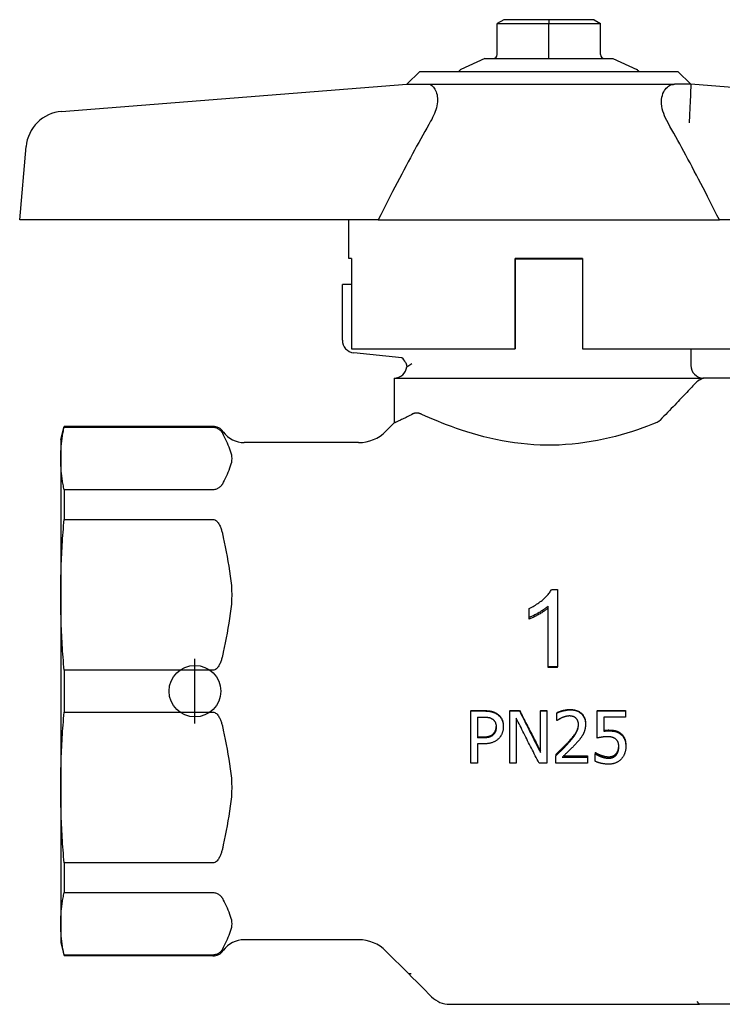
# Model space of a CAD drawing. Header units: millimetres. Extents: x 224 to 1586, y 44 to 350.
# Tile 1 of 4: x 282 to 336, y 191 to 267. Entities that reach past the tile are written whole.
import ezdxf

# ---------------------------------------------------------------- set-up
doc = ezdxf.new("R2010")
doc.units = ezdxf.units.MM
doc.layers.add('DETAIL', color=2, linetype='Continuous')
doc.layers.add('ORIGIN', color=6, linetype='Continuous')

msp = doc.modelspace()

# ---------------------------------------------------------------- linework, layer by layer
at = {"layer": 'DETAIL'}
for p, q in [((319.16, 266.93), (318.66, 266.641)), ((322.66, 266.93), (319.16, 266.93)), ((326.16, 266.93), (322.66, 266.93)), ((322.66, 266.93), (322.66, 266.641)), ((326.16, 266.93), (326.66, 266.641)), ((318.66, 264.23), (318.66, 266.641)), ((318.66, 266.641), (322.66, 266.641)), ((322.66, 264.23), (322.66, 266.641)), ((322.66, 266.641), (326.66, 266.641)), ((326.66, 264.23), (326.66, 266.641)), ((317.705, 263.93), (315.849, 263.064)), ((317.705, 263.93), (318.36, 263.93)), ((318.377, 263.93), (322.643, 263.93)), ((322.66, 263.93), (322.66, 264.23)), ((322.677, 263.93), (326.943, 263.93)), ((326.96, 263.93), (327.616, 263.93)), ((327.616, 263.93), (329.472, 263.064)), ((312.66, 262.93), (311.66, 261.93)), ((312.66, 262.93), (332.66, 262.93)), ((332.66, 262.93), (333.66, 261.93)), ((284.91, 259.828), (311.66, 261.93)), ((311.66, 261.93), (313.443, 261.93)), ((313.443, 261.93), (332.406, 261.93)), ((333.66, 261.93), (332.406, 261.93)), ((333.66, 261.93), (333.661, 261.93)), ((333.66, 261.93), (333.66, 261.93)), ((360.411, 259.828), (333.661, 261.93)), ((281.66, 251.43), (282.156, 257.099)), ((284.671, 251.43), (281.66, 251.43)), ((309.445, 251.43), (284.671, 251.43)), ((307.16, 248.43), (307.16, 251.43)), ((309.445, 251.43), (335.875, 251.43)), ((360.648, 251.43), (335.875, 251.43)), ((307.38, 248.43), (307.16, 248.43)), ((307.38, 248.43), (307.38, 241.43)), ((320.059, 241.43), (320.059, 248.43)), ((320.059, 248.43), (320.059, 241.43)), ((325.259, 248.43), (320.059, 248.43)), ((320.059, 248.398), (325.259, 248.398)), ((325.259, 248.43), (325.259, 241.43)), ((306.66, 242.121), (306.66, 246.43)), ((307.38, 246.43), (306.66, 246.43)), ((307.38, 241.43), (320.059, 241.43)), ((311.274, 240.738), (307.554, 241.129)), ((320.059, 241.43), (320.059, 241.43)), ((325.259, 241.43), (337.94, 241.43)), ((333.66, 241.43), (333.66, 240.16)), ((311.655, 240.056), (312.041, 240.304)), ((310.68, 239.18), (334.64, 239.18)), ((310.68, 239.18), (310.68, 235.7)), ((345.155, 239.18), (334.64, 239.18)), ((310.039, 235.058), (310.68, 235.7)), ((284.84, 234.43), (285.108, 235.43)), ((285.108, 235.43), (285.108, 235.365)), ((296.624, 235.43), (285.108, 235.43)), ((285.108, 235.365), (296.624, 235.365)), ((284.84, 234.43), (284.84, 232.945)), ((307.918, 234.18), (299.06, 234.18)), ((284.84, 232.945), (284.84, 222.392)), ((296.624, 230.525), (285.108, 230.525)), ((285.108, 230.525), (285.108, 228.235)), ((285.108, 228.235), (296.624, 228.235)), ((322.867, 222.805), (323.343, 222.805)), ((323.343, 222.805), (323.343, 216.809)), ((284.84, 222.392), (284.84, 207.467)), ((321.134, 220.64), (321.134, 221.344)), ((322.606, 216.809), (322.606, 221.514)), ((321.134, 220.516), (321.134, 220.64)), ((323.343, 216.809), (322.606, 216.809)), ((322.606, 216.768), (322.606, 216.809)), ((323.343, 216.768), (322.606, 216.768)), ((323.343, 216.768), (323.343, 216.809)), ((296.624, 216.549), (285.108, 216.549)), ((285.108, 216.549), (285.108, 213.31)), ((285.108, 213.31), (296.624, 213.31)), ((316.604, 213.429), (317.609, 213.429)), ((316.604, 213.429), (316.604, 213.395)), ((316.604, 209.361), (316.604, 213.395)), ((316.604, 213.395), (317.609, 213.395)), ((317.136, 212.926), (317.136, 211.308)), ((317.136, 212.926), (317.576, 212.926)), ((319.638, 213.429), (320.393, 213.429)), ((319.638, 213.429), (319.638, 213.395)), ((319.638, 209.361), (319.638, 213.395)), ((319.638, 213.395), (320.393, 213.395)), ((320.134, 212.834), (320.134, 209.361)), ((320.393, 213.429), (320.393, 213.395)), ((322.004, 213.429), (322.5, 213.429)), ((322.004, 213.429), (322.004, 213.395)), ((322.004, 210.191), (322.004, 213.395)), ((322.004, 213.395), (322.5, 213.395)), ((322.5, 213.429), (322.5, 213.395)), ((322.5, 213.395), (322.5, 209.361)), ((323.281, 213.273), (323.281, 213.237)), ((323.281, 212.656), (323.281, 213.237)), ((326.406, 213.429), (328.601, 213.429)), ((326.406, 213.429), (326.406, 213.395)), ((326.406, 211.302), (326.406, 213.395)), ((326.406, 213.395), (328.601, 213.395)), ((328.601, 212.916), (326.922, 212.916)), ((326.922, 212.916), (326.922, 211.833)), ((328.601, 213.429), (328.601, 213.395)), ((328.601, 213.395), (328.601, 212.916)), ((319.132, 212.228), (319.132, 212.168)), ((323.311, 212.656), (323.281, 212.656)), ((325.499, 212.418), (325.499, 212.362)), ((317.136, 211.387), (317.499, 211.387)), ((317.499, 211.308), (317.136, 211.308)), ((318.351, 211.624), (318.351, 211.551)), ((317.586, 210.851), (317.136, 210.851)), ((317.136, 210.851), (317.136, 209.361)), ((328.623, 210.723), (328.623, 210.63)), ((323.197, 210.034), (323.197, 209.925)), ((323.197, 209.361), (323.197, 209.925)), ((323.7, 209.822), (325.664, 209.822)), ((323.819, 209.933), (325.664, 209.933)), ((325.664, 209.933), (325.664, 209.822)), ((325.664, 209.822), (325.664, 209.361)), ((326.241, 210.174), (326.28, 210.174)), ((326.241, 210.174), (326.241, 210.068)), ((326.241, 209.503), (326.241, 210.068)), ((326.241, 210.068), (326.28, 210.068)), ((326.28, 210.174), (326.28, 210.068)), ((326.711, 209.965), (326.711, 209.854)), ((327.875, 210.088), (327.875, 209.98)), ((317.136, 209.361), (316.604, 209.361)), ((320.134, 209.361), (319.638, 209.361)), ((322.5, 209.361), (321.904, 209.361)), ((325.664, 209.361), (323.197, 209.361)), ((284.84, 207.467), (284.84, 196.914)), ((296.624, 201.624), (285.108, 201.624)), ((285.108, 201.624), (285.108, 199.334)), ((285.108, 199.334), (296.624, 199.334)), ((284.84, 196.914), (284.84, 195.43)), ((284.84, 195.43), (285.108, 194.43)), ((307.918, 195.68), (299.06, 195.68)), ((296.624, 194.494), (285.108, 194.494)), ((285.108, 194.494), (285.108, 194.43)), ((310.039, 194.801), (311.803, 193.037)), ((296.624, 194.43), (285.108, 194.43)), ((311.869, 193.037), (311.803, 193.037)), ((311.803, 193.037), (312.023, 192.817)), ((311.995, 193.037), (311.869, 193.037)), ((312.023, 192.817), (312.471, 192.369)), ((312.471, 192.369), (312.864, 191.975)), ((312.864, 191.975), (313.572, 191.268)), ((313.572, 191.268), (313.574, 191.265)), ((314.989, 190.68), (331.652, 190.68)), ((331.652, 190.68), (332.802, 190.68)), ((332.802, 190.68), (334.226, 190.68)), ((334.272, 190.741), (334.148, 190.885)), ((334.226, 190.68), (334.325, 190.68)), ((334.325, 190.68), (334.272, 190.741)), ((345.155, 190.68), (334.325, 190.68))]:
    msp.add_line(p, q, dxfattribs=at)
at = {"layer": 'DETAIL', "flags": 128}
for points in [[(318.36, 263.929), (318.36, 263.929), (318.36, 263.929), (318.361, 263.929), (318.361, 263.929), (318.361, 263.929), (318.362, 263.929), (318.362, 263.929), (318.362, 263.929), (318.363, 263.929), (318.363, 263.929), (318.363, 263.929), (318.364, 263.929), (318.364, 263.929), (318.364, 263.929), (318.365, 263.929), (318.365, 263.929), (318.366, 263.929), (318.366, 263.929), (318.366, 263.929), (318.367, 263.929), (318.367, 263.929), (318.367, 263.929), (318.368, 263.929), (318.368, 263.929)], [(318.368, 263.929), (318.368, 263.929), (318.369, 263.929), (318.369, 263.929), (318.369, 263.929), (318.37, 263.929), (318.37, 263.929), (318.37, 263.929), (318.371, 263.929), (318.371, 263.929), (318.371, 263.929), (318.372, 263.929), (318.372, 263.929), (318.373, 263.929), (318.373, 263.929), (318.373, 263.929), (318.374, 263.929), (318.374, 263.929), (318.374, 263.929), (318.375, 263.929), (318.375, 263.929), (318.375, 263.929), (318.376, 263.929), (318.376, 263.929), (318.376, 263.929)], [(322.643, 263.929), (322.644, 263.929), (322.645, 263.929), (322.645, 263.929), (322.646, 263.929), (322.647, 263.929), (322.648, 263.929), (322.648, 263.929), (322.649, 263.929), (322.65, 263.929), (322.65, 263.929), (322.651, 263.929), (322.652, 263.929), (322.653, 263.929), (322.653, 263.929), (322.654, 263.929), (322.655, 263.929), (322.655, 263.929), (322.656, 263.929), (322.657, 263.929), (322.657, 263.929), (322.658, 263.929), (322.659, 263.929), (322.66, 263.929), (322.66, 263.929)], [(322.66, 263.929), (322.661, 263.929), (322.662, 263.929), (322.662, 263.929), (322.663, 263.929), (322.664, 263.929), (322.664, 263.929), (322.665, 263.929), (322.666, 263.929), (322.667, 263.929), (322.667, 263.929), (322.668, 263.929), (322.669, 263.929), (322.669, 263.929), (322.67, 263.929), (322.671, 263.929), (322.671, 263.929), (322.672, 263.929), (322.673, 263.929), (322.674, 263.929), (322.674, 263.929), (322.675, 263.929), (322.676, 263.929), (322.676, 263.929), (322.677, 263.929)], [(326.944, 263.929), (326.944, 263.929), (326.945, 263.929), (326.945, 263.929), (326.946, 263.929), (326.946, 263.929), (326.946, 263.929), (326.947, 263.929), (326.947, 263.929), (326.947, 263.929), (326.948, 263.929), (326.948, 263.929), (326.948, 263.929), (326.949, 263.929), (326.949, 263.929), (326.949, 263.929), (326.95, 263.929), (326.95, 263.929), (326.95, 263.929), (326.951, 263.929), (326.951, 263.929), (326.951, 263.929), (326.952, 263.929), (326.952, 263.929), (326.952, 263.929)], [(326.952, 263.929), (326.953, 263.929), (326.953, 263.929), (326.953, 263.929), (326.954, 263.929), (326.954, 263.929), (326.955, 263.929), (326.955, 263.929), (326.955, 263.929), (326.956, 263.929), (326.956, 263.929), (326.956, 263.929), (326.957, 263.929), (326.957, 263.929), (326.957, 263.929), (326.958, 263.929), (326.958, 263.929), (326.959, 263.929), (326.959, 263.929), (326.959, 263.929), (326.96, 263.929), (326.96, 263.929), (326.96, 263.929), (326.961, 263.929), (326.961, 263.929)], [(313.443, 261.929), (313.518, 261.884), (313.59, 261.83), (313.657, 261.769), (313.721, 261.701), (313.78, 261.625), (313.835, 261.541), (313.884, 261.448), (313.928, 261.345), (313.966, 261.233), (313.996, 261.113), (314.018, 260.985), (314.03, 260.85), (314.032, 260.709), (314.024, 260.562), (314.007, 260.413), (313.98, 260.261), (313.945, 260.109), (313.901, 259.959), (313.851, 259.809), (313.793, 259.659), (313.728, 259.51), (313.657, 259.36), (313.581, 259.212), (313.5, 259.065)], [(331.897, 258.93), (331.798, 259.112), (331.708, 259.295), (331.627, 259.48), (331.557, 259.665), (331.498, 259.85), (331.451, 260.038), (331.417, 260.225), (331.397, 260.409), (331.39, 260.588), (331.399, 260.759), (331.422, 260.921), (331.457, 261.071), (331.502, 261.209), (331.557, 261.334), (331.618, 261.444), (331.686, 261.544), (331.762, 261.633), (331.843, 261.711), (331.93, 261.778), (332.021, 261.833), (332.114, 261.875), (332.21, 261.905), (332.308, 261.923), (332.406, 261.929)], [(313.5, 259.065), (313.349, 258.801), (313.197, 258.533), (313.044, 258.26), (312.889, 257.983), (312.733, 257.702), (312.576, 257.416), (312.417, 257.126), (312.256, 256.832), (312.094, 256.532), (311.93, 256.228), (311.765, 255.919), (311.598, 255.605), (311.429, 255.287), (311.258, 254.963), (311.086, 254.634), (310.912, 254.3), (310.735, 253.961), (310.557, 253.616), (310.377, 253.266), (310.195, 252.91), (310.01, 252.549), (309.824, 252.181), (309.635, 251.808), (309.445, 251.43)], [(335.875, 251.43), (335.688, 251.8), (335.503, 252.166), (335.321, 252.525), (335.14, 252.879), (334.962, 253.228), (334.785, 253.571), (334.611, 253.909), (334.438, 254.242), (334.267, 254.57), (334.098, 254.893), (333.93, 255.211), (333.765, 255.524), (333.601, 255.832), (333.438, 256.136), (333.278, 256.435), (333.118, 256.729), (332.961, 257.019), (332.805, 257.305), (332.65, 257.586), (332.497, 257.863), (332.345, 258.136), (332.194, 258.405), (332.045, 258.669), (331.897, 258.93)], [(311.558, 240.389), (311.565, 240.376), (311.571, 240.362), (311.577, 240.349), (311.583, 240.336), (311.588, 240.322), (311.593, 240.309), (311.599, 240.295), (311.604, 240.281), (311.608, 240.268), (311.613, 240.254), (311.617, 240.24), (311.621, 240.226), (311.625, 240.212), (311.629, 240.198), (311.632, 240.184), (311.636, 240.169), (311.639, 240.155), (311.642, 240.141), (311.644, 240.127), (311.647, 240.113), (311.649, 240.098), (311.651, 240.084), (311.653, 240.07), (311.655, 240.056)], [(334.075, 238.838), (333.996, 238.754), (333.913, 238.666), (333.827, 238.574), (333.737, 238.479), (333.644, 238.381), (333.548, 238.28), (333.451, 238.177), (333.351, 238.071), (333.247, 237.962), (333.139, 237.848), (333.028, 237.73), (332.912, 237.609), (332.793, 237.484), (332.67, 237.355), (332.544, 237.223), (332.414, 237.087), (332.281, 236.949), (332.146, 236.807), (332.007, 236.663), (331.866, 236.516), (331.722, 236.366), (331.576, 236.215), (331.427, 236.061), (331.276, 235.905)], [(334.325, 239.025), (334.315, 239.02), (334.304, 239.015), (334.293, 239.009), (334.282, 239.003), (334.272, 238.997), (334.261, 238.99), (334.25, 238.983), (334.239, 238.976), (334.229, 238.969), (334.218, 238.962), (334.208, 238.954), (334.197, 238.947), (334.186, 238.939), (334.176, 238.93), (334.166, 238.922), (334.155, 238.913), (334.145, 238.905), (334.135, 238.896), (334.125, 238.886), (334.115, 238.877), (334.105, 238.867), (334.095, 238.858), (334.085, 238.848), (334.075, 238.838)], [(334.64, 239.18), (334.64, 239.179), (334.638, 239.178), (334.635, 239.177), (334.632, 239.175), (334.627, 239.173), (334.621, 239.17), (334.614, 239.167), (334.606, 239.163), (334.597, 239.158), (334.586, 239.153), (334.575, 239.147), (334.563, 239.141), (334.549, 239.135), (334.534, 239.127), (334.518, 239.12), (334.502, 239.111), (334.483, 239.102), (334.464, 239.093), (334.444, 239.083), (334.422, 239.073), (334.4, 239.062), (334.376, 239.05), (334.351, 239.038), (334.325, 239.025)], [(312.117, 236.395), (312.006, 236.335), (311.898, 236.278), (311.793, 236.224), (311.693, 236.172), (311.596, 236.123), (311.503, 236.077), (311.415, 236.034), (311.331, 235.993), (311.252, 235.955), (311.177, 235.921), (311.108, 235.889), (311.045, 235.859), (310.986, 235.833), (310.933, 235.809), (310.885, 235.787), (310.841, 235.768), (310.804, 235.752), (310.771, 235.737), (310.743, 235.726), (310.72, 235.716), (310.703, 235.709), (310.69, 235.704), (310.683, 235.701), (310.68, 235.7)], [(312.824, 236.365), (312.793, 236.379), (312.762, 236.392), (312.73, 236.404), (312.699, 236.414), (312.668, 236.424), (312.637, 236.433), (312.606, 236.441), (312.576, 236.447), (312.545, 236.453), (312.515, 236.457), (312.485, 236.461), (312.455, 236.463), (312.425, 236.464), (312.396, 236.464), (312.366, 236.463), (312.337, 236.461), (312.308, 236.458), (312.28, 236.453), (312.251, 236.447), (312.224, 236.439), (312.196, 236.43), (312.169, 236.42), (312.143, 236.408), (312.117, 236.395)], [(331.026, 235.731), (330.68, 235.595), (330.316, 235.456), (329.936, 235.318), (329.54, 235.18), (329.13, 235.044), (328.706, 234.912), (328.27, 234.784), (327.822, 234.662), (327.364, 234.547), (326.896, 234.44), (326.419, 234.343), (325.936, 234.255), (325.447, 234.178), (324.954, 234.113), (324.458, 234.06), (323.962, 234.02), (323.466, 233.992), (322.973, 233.978), (322.484, 233.976), (321.991, 233.987), (321.496, 234.011), (321, 234.047), (320.504, 234.097), (320.01, 234.158), (319.52, 234.232), (319.035, 234.317), (318.556, 234.412), (318.086, 234.517), (317.625, 234.63), (317.174, 234.75), (316.734, 234.876), (316.307, 235.007), (315.893, 235.142), (315.493, 235.279), (315.109, 235.418), (314.74, 235.556), (314.389, 235.694), (314.054, 235.829), (313.73, 235.965), (313.416, 236.1), (313.114, 236.234), (312.824, 236.365)], [(331.276, 235.905), (331.267, 235.896), (331.258, 235.887), (331.248, 235.877), (331.238, 235.868), (331.228, 235.86), (331.219, 235.851), (331.209, 235.843), (331.198, 235.834), (331.188, 235.826), (331.178, 235.818), (331.168, 235.811), (331.157, 235.803), (331.147, 235.796), (331.136, 235.789), (331.125, 235.782), (331.115, 235.776), (331.104, 235.769), (331.093, 235.763), (331.082, 235.757), (331.071, 235.752), (331.06, 235.746), (331.049, 235.741), (331.038, 235.736), (331.026, 235.731)], [(284.84, 232.945), (284.841, 233.045), (284.842, 233.144), (284.844, 233.244), (284.848, 233.343), (284.852, 233.442), (284.857, 233.542), (284.863, 233.641), (284.87, 233.741), (284.878, 233.84), (284.887, 233.94), (284.896, 234.04), (284.907, 234.14), (284.918, 234.24), (284.931, 234.341), (284.944, 234.442), (284.959, 234.543), (284.974, 234.644), (284.99, 234.746), (285.007, 234.848), (285.026, 234.951), (285.045, 235.054), (285.065, 235.157), (285.086, 235.261), (285.108, 235.365)], [(296.624, 235.365), (296.7, 235.362), (296.772, 235.352), (296.838, 235.336), (296.899, 235.317), (296.95, 235.297), (296.997, 235.275), (297.04, 235.251), (297.08, 235.226), (297.118, 235.2), (297.152, 235.174), (297.184, 235.146), (297.213, 235.118), (297.24, 235.09), (297.264, 235.061), (297.287, 235.033), (297.308, 235.005), (297.328, 234.977), (297.346, 234.95), (297.363, 234.923), (297.379, 234.896), (297.395, 234.868), (297.409, 234.84), (297.423, 234.812), (297.436, 234.784)], [(297.436, 234.784), (297.505, 234.634), (297.577, 234.482), (297.651, 234.328), (297.725, 234.172), (297.796, 234.016), (297.864, 233.859), (297.926, 233.703), (297.981, 233.548), (298.027, 233.394), (298.062, 233.241), (298.084, 233.092), (298.092, 232.945), (298.084, 232.799), (298.062, 232.649), (298.027, 232.497), (297.981, 232.343), (297.926, 232.187), (297.864, 232.031), (297.796, 231.875), (297.725, 231.718), (297.651, 231.563), (297.577, 231.409), (297.505, 231.256), (297.436, 231.106)], [(285.108, 230.525), (285.086, 230.629), (285.065, 230.733), (285.045, 230.837), (285.026, 230.94), (285.007, 231.042), (284.99, 231.144), (284.974, 231.246), (284.959, 231.347), (284.944, 231.449), (284.931, 231.549), (284.918, 231.65), (284.907, 231.75), (284.896, 231.85), (284.887, 231.95), (284.878, 232.05), (284.87, 232.15), (284.863, 232.249), (284.857, 232.349), (284.852, 232.448), (284.848, 232.547), (284.844, 232.647), (284.842, 232.746), (284.841, 232.846), (284.84, 232.945)], [(297.436, 231.106), (297.423, 231.078), (297.409, 231.05), (297.395, 231.022), (297.379, 230.995), (297.363, 230.967), (297.346, 230.94), (297.328, 230.913), (297.308, 230.886), (297.287, 230.858), (297.264, 230.829), (297.24, 230.801), (297.213, 230.772), (297.184, 230.744), (297.152, 230.717), (297.118, 230.69), (297.08, 230.664), (297.04, 230.639), (296.997, 230.616), (296.95, 230.594), (296.899, 230.573), (296.838, 230.554), (296.772, 230.539), (296.7, 230.529), (296.624, 230.525)], [(284.84, 222.392), (284.841, 222.632), (284.842, 222.872), (284.844, 223.112), (284.848, 223.352), (284.852, 223.592), (284.857, 223.832), (284.863, 224.072), (284.87, 224.312), (284.878, 224.553), (284.887, 224.794), (284.896, 225.035), (284.907, 225.277), (284.918, 225.519), (284.931, 225.762), (284.944, 226.005), (284.959, 226.249), (284.974, 226.494), (284.99, 226.74), (285.007, 226.986), (285.026, 227.234), (285.045, 227.482), (285.065, 227.732), (285.086, 227.983), (285.108, 228.235)], [(296.624, 228.235), (296.7, 228.226), (296.772, 228.202), (296.838, 228.165), (296.899, 228.118), (296.95, 228.068), (296.997, 228.016), (297.04, 227.959), (297.08, 227.899), (297.118, 227.836), (297.152, 227.772), (297.184, 227.705), (297.213, 227.637), (297.24, 227.569), (297.264, 227.5), (297.287, 227.432), (297.308, 227.364), (297.328, 227.298), (297.346, 227.233), (297.363, 227.167), (297.379, 227.1), (297.395, 227.034), (297.409, 226.967), (297.423, 226.899), (297.436, 226.831)], [(297.436, 226.831), (297.505, 226.469), (297.577, 226.101), (297.651, 225.729), (297.725, 225.354), (297.796, 224.976), (297.864, 224.599), (297.926, 224.221), (297.981, 223.846), (298.027, 223.474), (298.062, 223.107), (298.084, 222.746), (298.092, 222.392), (298.084, 222.038), (298.062, 221.676), (298.027, 221.309), (297.981, 220.937), (297.926, 220.562), (297.864, 220.185), (297.796, 219.807), (297.725, 219.43), (297.651, 219.055), (297.577, 218.682), (297.505, 218.314), (297.436, 217.952)], [(321.134, 221.344), (321.236, 221.392), (321.335, 221.441), (321.433, 221.493), (321.528, 221.546), (321.621, 221.6), (321.712, 221.657), (321.801, 221.715), (321.888, 221.774), (321.972, 221.836), (322.055, 221.899), (322.135, 221.963), (322.213, 222.029), (322.288, 222.096), (322.359, 222.163), (322.427, 222.229), (322.491, 222.294), (322.551, 222.36), (322.607, 222.425), (322.66, 222.489), (322.709, 222.553), (322.754, 222.617), (322.795, 222.68), (322.833, 222.743), (322.867, 222.805)], [(285.108, 216.549), (285.086, 216.801), (285.065, 217.052), (285.045, 217.301), (285.026, 217.55), (285.007, 217.797), (284.99, 218.044), (284.974, 218.29), (284.959, 218.535), (284.944, 218.779), (284.931, 219.022), (284.918, 219.265), (284.907, 219.507), (284.896, 219.749), (284.887, 219.99), (284.878, 220.231), (284.87, 220.471), (284.863, 220.712), (284.857, 220.952), (284.852, 221.192), (284.848, 221.432), (284.844, 221.672), (284.842, 221.911), (284.841, 222.152), (284.84, 222.392)], [(322.606, 221.514), (322.561, 221.473), (322.513, 221.432), (322.463, 221.391), (322.411, 221.349), (322.356, 221.308), (322.299, 221.267), (322.24, 221.225), (322.178, 221.184), (322.115, 221.142), (322.048, 221.101), (321.98, 221.059), (321.909, 221.017), (321.837, 220.977), (321.767, 220.937), (321.698, 220.9), (321.631, 220.864), (321.564, 220.83), (321.499, 220.798), (321.435, 220.767), (321.372, 220.738), (321.311, 220.711), (321.251, 220.686), (321.192, 220.662), (321.134, 220.64)], [(322.606, 221.371), (322.561, 221.331), (322.513, 221.29), (322.463, 221.25), (322.411, 221.21), (322.356, 221.169), (322.299, 221.129), (322.24, 221.088), (322.178, 221.048), (322.115, 221.007), (322.048, 220.967), (321.98, 220.926), (321.909, 220.885), (321.837, 220.845), (321.767, 220.807), (321.698, 220.77), (321.631, 220.735), (321.564, 220.702), (321.499, 220.67), (321.435, 220.64), (321.372, 220.612), (321.311, 220.586), (321.251, 220.561), (321.192, 220.537), (321.134, 220.516)], [(297.436, 217.952), (297.423, 217.885), (297.409, 217.817), (297.395, 217.75), (297.379, 217.683), (297.363, 217.617), (297.346, 217.551), (297.328, 217.486), (297.308, 217.419), (297.287, 217.352), (297.264, 217.283), (297.24, 217.215), (297.213, 217.146), (297.184, 217.079), (297.152, 217.012), (297.118, 216.947), (297.08, 216.885), (297.04, 216.825), (296.997, 216.768), (296.95, 216.715), (296.899, 216.666), (296.838, 216.619), (296.772, 216.582), (296.7, 216.558), (296.624, 216.549)], [(323.281, 213.273), (323.31, 213.287), (323.34, 213.3), (323.372, 213.314), (323.406, 213.327), (323.442, 213.34), (323.48, 213.354), (323.519, 213.367), (323.56, 213.38), (323.603, 213.394), (323.648, 213.407), (323.695, 213.42), (323.743, 213.433), (323.793, 213.446), (323.841, 213.458), (323.89, 213.468), (323.938, 213.477), (323.985, 213.486), (324.032, 213.493), (324.079, 213.499), (324.125, 213.504), (324.171, 213.508), (324.216, 213.51), (324.261, 213.512), (324.306, 213.513)], [(324.306, 213.513), (324.397, 213.511), (324.486, 213.504), (324.571, 213.494), (324.652, 213.48), (324.731, 213.461), (324.805, 213.439), (324.877, 213.412), (324.945, 213.381), (325.009, 213.346), (325.07, 213.307), (325.128, 213.264), (325.183, 213.217), (325.233, 213.166), (325.279, 213.112), (325.321, 213.056), (325.358, 212.997), (325.391, 212.934), (325.42, 212.869), (325.444, 212.801), (325.463, 212.73), (325.479, 212.657), (325.49, 212.58), (325.496, 212.5), (325.499, 212.418)], [(284.84, 207.467), (284.841, 207.707), (284.842, 207.948), (284.844, 208.188), (284.848, 208.427), (284.852, 208.667), (284.857, 208.907), (284.863, 209.147), (284.87, 209.388), (284.878, 209.628), (284.887, 209.869), (284.896, 210.11), (284.907, 210.352), (284.918, 210.594), (284.931, 210.837), (284.944, 211.08), (284.959, 211.324), (284.974, 211.569), (284.99, 211.815), (285.007, 212.062), (285.026, 212.309), (285.045, 212.558), (285.065, 212.807), (285.086, 213.058), (285.108, 213.31)], [(296.624, 213.31), (296.703, 213.301), (296.777, 213.275), (296.844, 213.236), (296.903, 213.19), (296.957, 213.136), (297.007, 213.076), (297.052, 213.014), (297.092, 212.952), (297.127, 212.89), (297.159, 212.828), (297.188, 212.765), (297.216, 212.702), (297.241, 212.638), (297.265, 212.573), (297.287, 212.508), (297.307, 212.443), (297.327, 212.377), (297.345, 212.311), (297.362, 212.245), (297.379, 212.178), (297.394, 212.11), (297.409, 212.043), (297.423, 211.975), (297.436, 211.907)], [(317.576, 212.926), (317.617, 212.926), (317.657, 212.925), (317.696, 212.924), (317.734, 212.922), (317.77, 212.92), (317.806, 212.917), (317.84, 212.914), (317.873, 212.911), (317.905, 212.907), (317.936, 212.902), (317.966, 212.897), (317.995, 212.891), (318.022, 212.885), (318.05, 212.878), (318.076, 212.871), (318.102, 212.863), (318.128, 212.854), (318.153, 212.844), (318.177, 212.834), (318.201, 212.823), (318.224, 212.811), (318.246, 212.798), (318.268, 212.785), (318.29, 212.771)], [(317.609, 213.429), (317.667, 213.428), (317.725, 213.427), (317.78, 213.425), (317.835, 213.422), (317.887, 213.418), (317.939, 213.414), (317.988, 213.409), (318.037, 213.403), (318.083, 213.396), (318.129, 213.388), (318.173, 213.38), (318.215, 213.37), (318.256, 213.36), (318.297, 213.349), (318.336, 213.337), (318.375, 213.323), (318.413, 213.309), (318.45, 213.294), (318.486, 213.277), (318.522, 213.26), (318.557, 213.241), (318.59, 213.222), (318.624, 213.201), (318.656, 213.18)], [(317.609, 213.395), (317.667, 213.395), (317.725, 213.394), (317.78, 213.392), (317.835, 213.389), (317.887, 213.385), (317.939, 213.38), (317.988, 213.375), (318.037, 213.369), (318.083, 213.362), (318.129, 213.354), (318.173, 213.345), (318.215, 213.336), (318.256, 213.325), (318.297, 213.314), (318.336, 213.301), (318.375, 213.288), (318.413, 213.273), (318.45, 213.257), (318.486, 213.24), (318.522, 213.223), (318.557, 213.204), (318.59, 213.184), (318.624, 213.163), (318.656, 213.141)], [(318.29, 212.771), (318.313, 212.754), (318.336, 212.736), (318.358, 212.718), (318.378, 212.699), (318.398, 212.679), (318.417, 212.658), (318.434, 212.637), (318.451, 212.614), (318.466, 212.591), (318.481, 212.567), (318.494, 212.543), (318.507, 212.517), (318.518, 212.491), (318.528, 212.464), (318.538, 212.436), (318.546, 212.408), (318.554, 212.378), (318.56, 212.348), (318.566, 212.317), (318.57, 212.286), (318.574, 212.253), (318.576, 212.22), (318.578, 212.186), (318.578, 212.152)], [(318.656, 213.18), (318.692, 213.154), (318.728, 213.127), (318.762, 213.099), (318.794, 213.069), (318.825, 213.039), (318.855, 213.007), (318.884, 212.974), (318.911, 212.941), (318.937, 212.906), (318.961, 212.869), (318.984, 212.832), (319.006, 212.794), (319.026, 212.754), (319.045, 212.713), (319.061, 212.671), (319.076, 212.627), (319.089, 212.582), (319.101, 212.535), (319.11, 212.488), (319.118, 212.438), (319.124, 212.388), (319.129, 212.336), (319.131, 212.283), (319.132, 212.228)], [(318.656, 213.141), (318.692, 213.114), (318.728, 213.087), (318.762, 213.058), (318.794, 213.028), (318.825, 212.997), (318.855, 212.964), (318.884, 212.931), (318.911, 212.896), (318.937, 212.861), (318.961, 212.824), (318.984, 212.786), (319.006, 212.746), (319.026, 212.706), (319.045, 212.664), (319.061, 212.62), (319.076, 212.576), (319.089, 212.53), (319.101, 212.482), (319.11, 212.433), (319.118, 212.383), (319.124, 212.331), (319.129, 212.278), (319.131, 212.224), (319.132, 212.168)], [(321.904, 209.361), (321.83, 209.504), (321.756, 209.647), (321.683, 209.79), (321.609, 209.933), (321.535, 210.076), (321.461, 210.22), (321.388, 210.364), (321.314, 210.508), (321.24, 210.652), (321.166, 210.797), (321.093, 210.941), (321.019, 211.086), (320.945, 211.231), (320.871, 211.376), (320.798, 211.521), (320.724, 211.667), (320.65, 211.812), (320.576, 211.958), (320.503, 212.103), (320.429, 212.249), (320.355, 212.395), (320.281, 212.541), (320.208, 212.687), (320.134, 212.834)], [(320.393, 213.429), (320.46, 213.297), (320.528, 213.165), (320.595, 213.034), (320.662, 212.902), (320.729, 212.771), (320.796, 212.64), (320.863, 212.508), (320.93, 212.377), (320.997, 212.246), (321.065, 212.115), (321.132, 211.984), (321.199, 211.854), (321.266, 211.723), (321.333, 211.592), (321.4, 211.462), (321.467, 211.332), (321.534, 211.202), (321.602, 211.071), (321.669, 210.942), (321.736, 210.812), (321.803, 210.682), (321.87, 210.553), (321.937, 210.423), (322.004, 210.294)], [(320.393, 213.395), (320.46, 213.261), (320.528, 213.126), (320.595, 212.992), (320.662, 212.857), (320.729, 212.723), (320.796, 212.589), (320.863, 212.455), (320.93, 212.321), (320.997, 212.187), (321.065, 212.053), (321.132, 211.919), (321.199, 211.785), (321.266, 211.652), (321.333, 211.518), (321.4, 211.385), (321.467, 211.252), (321.534, 211.119), (321.602, 210.986), (321.669, 210.853), (321.736, 210.72), (321.803, 210.588), (321.87, 210.455), (321.937, 210.323), (322.004, 210.191)], [(323.281, 213.237), (323.31, 213.25), (323.34, 213.264), (323.372, 213.278), (323.406, 213.291), (323.442, 213.305), (323.48, 213.319), (323.519, 213.332), (323.56, 213.346), (323.603, 213.36), (323.648, 213.373), (323.695, 213.387), (323.743, 213.4), (323.793, 213.413), (323.841, 213.425), (323.89, 213.436), (323.938, 213.445), (323.985, 213.454), (324.032, 213.461), (324.079, 213.467), (324.125, 213.472), (324.171, 213.476), (324.216, 213.479), (324.261, 213.481), (324.306, 213.481)], [(323.7, 212.88), (323.681, 212.872), (323.662, 212.864), (323.643, 212.856), (323.625, 212.847), (323.606, 212.838), (323.588, 212.829), (323.57, 212.819), (323.552, 212.81), (323.534, 212.799), (323.516, 212.789), (323.498, 212.779), (323.481, 212.768), (323.463, 212.757), (323.447, 212.746), (323.431, 212.736), (323.415, 212.726), (323.4, 212.716), (323.386, 212.707), (323.372, 212.697), (323.358, 212.689), (323.346, 212.68), (323.333, 212.672), (323.322, 212.663), (323.311, 212.656)], [(324.267, 213.009), (324.243, 213.008), (324.219, 213.008), (324.195, 213.006), (324.171, 213.005), (324.147, 213.002), (324.123, 213), (324.099, 212.996), (324.075, 212.993), (324.051, 212.988), (324.027, 212.983), (324.003, 212.978), (323.978, 212.972), (323.954, 212.966), (323.93, 212.96), (323.906, 212.953), (323.883, 212.946), (323.859, 212.939), (323.836, 212.931), (323.813, 212.923), (323.79, 212.915), (323.767, 212.907), (323.744, 212.898), (323.722, 212.889), (323.7, 212.88)], [(324.756, 212.844), (324.74, 212.857), (324.724, 212.87), (324.707, 212.882), (324.69, 212.894), (324.673, 212.905), (324.655, 212.916), (324.637, 212.926), (324.618, 212.935), (324.599, 212.944), (324.579, 212.952), (324.559, 212.96), (324.539, 212.967), (324.518, 212.974), (324.497, 212.98), (324.476, 212.985), (324.454, 212.99), (324.432, 212.995), (324.409, 212.998), (324.387, 213.001), (324.363, 213.004), (324.34, 213.006), (324.316, 213.008), (324.292, 213.008), (324.267, 213.009)], [(324.306, 213.481), (324.397, 213.479), (324.486, 213.473), (324.571, 213.462), (324.652, 213.448), (324.731, 213.429), (324.805, 213.406), (324.877, 213.378), (324.945, 213.347), (325.009, 213.311), (325.07, 213.271), (325.128, 213.227), (325.183, 213.179), (325.233, 213.127), (325.279, 213.072), (325.321, 213.014), (325.358, 212.954), (325.391, 212.89), (325.42, 212.823), (325.444, 212.754), (325.463, 212.681), (325.479, 212.606), (325.49, 212.528), (325.496, 212.446), (325.499, 212.362)], [(324.954, 212.333), (324.954, 212.361), (324.953, 212.389), (324.951, 212.416), (324.948, 212.442), (324.945, 212.468), (324.941, 212.493), (324.936, 212.518), (324.931, 212.542), (324.925, 212.566), (324.918, 212.588), (324.91, 212.611), (324.902, 212.633), (324.893, 212.654), (324.884, 212.674), (324.874, 212.694), (324.863, 212.713), (324.852, 212.732), (324.84, 212.75), (324.827, 212.767), (324.814, 212.783), (324.801, 212.799), (324.786, 212.815), (324.772, 212.83), (324.756, 212.844)], [(318.351, 211.624), (318.37, 211.643), (318.388, 211.663), (318.405, 211.682), (318.421, 211.702), (318.436, 211.722), (318.451, 211.743), (318.465, 211.764), (318.477, 211.785), (318.489, 211.806), (318.5, 211.827), (318.511, 211.849), (318.52, 211.871), (318.529, 211.894), (318.536, 211.916), (318.544, 211.94), (318.55, 211.964), (318.556, 211.989), (318.561, 212.015), (318.566, 212.041), (318.569, 212.068), (318.572, 212.095), (318.575, 212.123), (318.577, 212.152), (318.578, 212.181)], [(318.578, 212.152), (318.578, 212.12), (318.577, 212.088), (318.575, 212.058), (318.572, 212.028), (318.569, 211.999), (318.565, 211.97), (318.56, 211.943), (318.554, 211.916), (318.548, 211.889), (318.541, 211.864), (318.533, 211.839), (318.525, 211.815), (318.515, 211.791), (318.505, 211.768), (318.494, 211.745), (318.481, 211.722), (318.468, 211.7), (318.454, 211.677), (318.44, 211.656), (318.424, 211.634), (318.407, 211.613), (318.389, 211.592), (318.371, 211.571), (318.351, 211.551)], [(319.132, 212.168), (319.132, 212.124), (319.13, 212.081), (319.127, 212.038), (319.122, 211.996), (319.116, 211.954), (319.109, 211.912), (319.101, 211.87), (319.091, 211.829), (319.08, 211.789), (319.068, 211.748), (319.055, 211.708), (319.04, 211.669), (319.024, 211.63), (319.007, 211.592), (318.989, 211.555), (318.97, 211.519), (318.95, 211.485), (318.929, 211.451), (318.907, 211.418), (318.884, 211.386), (318.86, 211.356), (318.835, 211.326), (318.809, 211.297), (318.782, 211.269)], [(324.163, 210.978), (324.236, 211.057), (324.304, 211.134), (324.369, 211.208), (324.43, 211.28), (324.487, 211.349), (324.541, 211.415), (324.59, 211.479), (324.636, 211.54), (324.677, 211.598), (324.715, 211.654), (324.749, 211.708), (324.779, 211.758), (324.806, 211.807), (324.831, 211.856), (324.853, 211.905), (324.873, 211.955), (324.891, 212.004), (324.906, 212.054), (324.92, 212.105), (324.931, 212.155), (324.94, 212.206), (324.947, 212.257), (324.951, 212.309), (324.954, 212.36)], [(324.163, 210.89), (324.237, 210.973), (324.307, 211.053), (324.373, 211.131), (324.436, 211.205), (324.494, 211.277), (324.548, 211.346), (324.598, 211.412), (324.644, 211.476), (324.685, 211.536), (324.723, 211.594), (324.757, 211.649), (324.787, 211.702), (324.814, 211.753), (324.838, 211.804), (324.86, 211.855), (324.88, 211.907), (324.897, 211.96), (324.912, 212.012), (324.925, 212.065), (324.935, 212.118), (324.944, 212.171), (324.949, 212.225), (324.953, 212.279), (324.954, 212.333)], [(325.499, 212.362), (325.498, 212.323), (325.497, 212.283), (325.495, 212.245), (325.492, 212.207), (325.489, 212.169), (325.485, 212.132), (325.48, 212.096), (325.474, 212.06), (325.468, 212.024), (325.46, 211.989), (325.452, 211.955), (325.443, 211.922), (325.434, 211.888), (325.424, 211.856), (325.413, 211.823), (325.402, 211.791), (325.39, 211.76), (325.378, 211.729), (325.365, 211.698), (325.351, 211.668), (325.337, 211.638), (325.322, 211.608), (325.307, 211.579), (325.291, 211.551)], [(297.436, 211.907), (297.505, 211.545), (297.577, 211.177), (297.651, 210.804), (297.725, 210.429), (297.796, 210.052), (297.864, 209.674), (297.926, 209.297), (297.981, 208.922), (298.027, 208.55), (298.062, 208.183), (298.084, 207.821), (298.092, 207.467), (298.084, 207.113), (298.062, 206.752), (298.027, 206.385), (297.981, 206.013), (297.926, 205.638), (297.864, 205.261), (297.796, 204.883), (297.725, 204.505), (297.651, 204.13), (297.577, 203.758), (297.505, 203.39), (297.436, 203.028)], [(317.499, 211.387), (317.552, 211.388), (317.603, 211.389), (317.653, 211.39), (317.701, 211.393), (317.747, 211.396), (317.792, 211.4), (317.834, 211.405), (317.875, 211.41), (317.915, 211.416), (317.952, 211.423), (317.988, 211.43), (318.022, 211.438), (318.055, 211.448), (318.087, 211.458), (318.117, 211.469), (318.147, 211.482), (318.176, 211.496), (318.204, 211.51), (318.231, 211.527), (318.257, 211.544), (318.282, 211.562), (318.306, 211.582), (318.329, 211.602), (318.351, 211.624)], [(318.351, 211.551), (318.329, 211.528), (318.306, 211.507), (318.282, 211.487), (318.257, 211.469), (318.231, 211.451), (318.204, 211.434), (318.176, 211.419), (318.147, 211.405), (318.117, 211.392), (318.087, 211.381), (318.055, 211.37), (318.022, 211.361), (317.988, 211.352), (317.952, 211.345), (317.915, 211.338), (317.875, 211.332), (317.834, 211.326), (317.792, 211.322), (317.747, 211.318), (317.701, 211.314), (317.653, 211.312), (317.603, 211.31), (317.552, 211.309), (317.499, 211.308)], [(318.782, 211.269), (318.747, 211.236), (318.711, 211.203), (318.674, 211.172), (318.636, 211.143), (318.597, 211.115), (318.557, 211.088), (318.515, 211.063), (318.473, 211.039), (318.43, 211.016), (318.386, 210.995), (318.341, 210.976), (318.294, 210.957), (318.247, 210.94), (318.197, 210.925), (318.145, 210.911), (318.091, 210.898), (318.035, 210.887), (317.977, 210.878), (317.917, 210.87), (317.855, 210.863), (317.791, 210.858), (317.725, 210.854), (317.656, 210.852), (317.586, 210.851)], [(325.291, 211.551), (325.275, 211.521), (325.258, 211.492), (325.24, 211.463), (325.221, 211.433), (325.203, 211.404), (325.183, 211.375), (325.163, 211.346), (325.142, 211.316), (325.121, 211.287), (325.099, 211.258), (325.076, 211.229), (325.053, 211.201), (325.029, 211.172), (325.005, 211.143), (324.981, 211.114), (324.957, 211.086), (324.933, 211.057), (324.908, 211.029), (324.883, 211.001), (324.858, 210.973), (324.833, 210.945), (324.808, 210.917), (324.782, 210.889), (324.756, 210.861)], [(327.197, 211.4), (327.16, 211.4), (327.124, 211.399), (327.087, 211.398), (327.05, 211.396), (327.014, 211.394), (326.977, 211.392), (326.941, 211.388), (326.904, 211.385), (326.867, 211.381), (326.831, 211.376), (326.794, 211.371), (326.758, 211.366), (326.722, 211.36), (326.687, 211.354), (326.654, 211.349), (326.622, 211.343), (326.59, 211.338), (326.561, 211.333), (326.532, 211.327), (326.504, 211.322), (326.478, 211.317), (326.453, 211.312), (326.429, 211.307), (326.406, 211.302)], [(326.922, 211.9), (326.938, 211.902), (326.954, 211.904), (326.97, 211.906), (326.986, 211.908), (327.002, 211.91), (327.018, 211.911), (327.034, 211.912), (327.05, 211.914), (327.066, 211.915), (327.081, 211.916), (327.097, 211.917), (327.113, 211.918), (327.128, 211.919), (327.144, 211.919), (327.159, 211.92), (327.174, 211.921), (327.188, 211.921), (327.203, 211.922), (327.217, 211.922), (327.231, 211.922), (327.245, 211.922), (327.258, 211.923), (327.272, 211.923), (327.285, 211.923)], [(326.922, 211.833), (326.938, 211.835), (326.954, 211.837), (326.97, 211.839), (326.986, 211.841), (327.002, 211.842), (327.018, 211.844), (327.034, 211.845), (327.05, 211.847), (327.066, 211.848), (327.081, 211.849), (327.097, 211.85), (327.113, 211.851), (327.128, 211.852), (327.144, 211.852), (327.159, 211.853), (327.174, 211.854), (327.188, 211.854), (327.203, 211.855), (327.217, 211.855), (327.231, 211.855), (327.245, 211.856), (327.258, 211.856), (327.272, 211.856), (327.285, 211.856)], [(327.852, 211.214), (327.833, 211.23), (327.813, 211.246), (327.792, 211.261), (327.77, 211.275), (327.748, 211.288), (327.725, 211.3), (327.701, 211.312), (327.676, 211.323), (327.651, 211.333), (327.625, 211.342), (327.598, 211.35), (327.57, 211.358), (327.542, 211.364), (327.513, 211.371), (327.483, 211.376), (327.454, 211.381), (327.423, 211.386), (327.392, 211.389), (327.361, 211.393), (327.329, 211.395), (327.297, 211.397), (327.264, 211.399), (327.231, 211.4), (327.197, 211.4)], [(327.285, 211.923), (327.335, 211.922), (327.385, 211.921), (327.433, 211.92), (327.479, 211.917), (327.525, 211.914), (327.569, 211.91), (327.611, 211.906), (327.653, 211.901), (327.693, 211.895), (327.731, 211.888), (327.769, 211.881), (327.805, 211.873), (327.84, 211.864), (327.875, 211.854), (327.91, 211.842), (327.944, 211.829), (327.979, 211.814), (328.013, 211.799), (328.047, 211.782), (328.08, 211.763), (328.113, 211.743), (328.146, 211.722), (328.179, 211.699), (328.212, 211.676)], [(327.285, 211.856), (327.335, 211.856), (327.385, 211.854), (327.433, 211.853), (327.479, 211.85), (327.525, 211.847), (327.569, 211.843), (327.611, 211.839), (327.653, 211.833), (327.693, 211.827), (327.731, 211.821), (327.769, 211.813), (327.805, 211.805), (327.84, 211.796), (327.875, 211.785), (327.91, 211.773), (327.944, 211.76), (327.979, 211.745), (328.013, 211.729), (328.047, 211.712), (328.08, 211.693), (328.113, 211.672), (328.146, 211.651), (328.179, 211.628), (328.212, 211.603)], [(328.079, 210.633), (328.078, 210.668), (328.077, 210.702), (328.075, 210.735), (328.072, 210.767), (328.069, 210.798), (328.064, 210.828), (328.059, 210.857), (328.053, 210.885), (328.046, 210.911), (328.038, 210.937), (328.03, 210.961), (328.02, 210.985), (328.01, 211.007), (328, 211.029), (327.988, 211.051), (327.976, 211.071), (327.963, 211.091), (327.949, 211.111), (327.935, 211.129), (327.92, 211.147), (327.904, 211.165), (327.887, 211.182), (327.87, 211.198), (327.852, 211.214)], [(328.212, 211.676), (328.244, 211.65), (328.275, 211.624), (328.305, 211.597), (328.333, 211.569), (328.361, 211.539), (328.387, 211.509), (328.412, 211.477), (328.435, 211.445), (328.457, 211.411), (328.478, 211.377), (328.498, 211.341), (328.516, 211.304), (328.534, 211.266), (328.549, 211.226), (328.563, 211.184), (328.576, 211.14), (328.587, 211.094), (328.597, 211.047), (328.605, 210.997), (328.612, 210.946), (328.617, 210.893), (328.62, 210.838), (328.623, 210.782), (328.623, 210.723)], [(328.212, 211.603), (328.244, 211.578), (328.275, 211.551), (328.305, 211.523), (328.333, 211.494), (328.361, 211.464), (328.387, 211.433), (328.412, 211.401), (328.435, 211.367), (328.457, 211.333), (328.478, 211.298), (328.498, 211.261), (328.516, 211.223), (328.534, 211.184), (328.549, 211.143), (328.563, 211.1), (328.576, 211.056), (328.587, 211.009), (328.597, 210.96), (328.605, 210.91), (328.612, 210.858), (328.617, 210.803), (328.62, 210.747), (328.623, 210.689), (328.623, 210.63)], [(323.197, 210.034), (323.241, 210.075), (323.285, 210.115), (323.328, 210.155), (323.371, 210.195), (323.414, 210.234), (323.456, 210.274), (323.497, 210.313), (323.539, 210.352), (323.579, 210.39), (323.62, 210.429), (323.66, 210.467), (323.7, 210.505), (323.739, 210.543), (323.778, 210.581), (323.817, 210.62), (323.856, 210.659), (323.895, 210.698), (323.934, 210.737), (323.972, 210.777), (324.011, 210.816), (324.049, 210.856), (324.087, 210.897), (324.125, 210.937), (324.163, 210.978)], [(323.197, 209.925), (323.241, 209.967), (323.285, 210.008), (323.328, 210.049), (323.371, 210.09), (323.414, 210.13), (323.456, 210.17), (323.497, 210.21), (323.539, 210.25), (323.579, 210.29), (323.62, 210.329), (323.66, 210.368), (323.7, 210.407), (323.739, 210.446), (323.778, 210.485), (323.817, 210.524), (323.856, 210.564), (323.895, 210.604), (323.934, 210.644), (323.972, 210.684), (324.011, 210.725), (324.049, 210.766), (324.087, 210.807), (324.125, 210.849), (324.163, 210.89)], [(324.756, 210.861), (324.714, 210.815), (324.67, 210.768), (324.626, 210.721), (324.581, 210.674), (324.536, 210.627), (324.489, 210.579), (324.442, 210.531), (324.394, 210.483), (324.345, 210.435), (324.296, 210.386), (324.245, 210.337), (324.194, 210.288), (324.143, 210.24), (324.094, 210.193), (324.047, 210.148), (324.001, 210.105), (323.958, 210.064), (323.916, 210.024), (323.875, 209.986), (323.837, 209.95), (323.8, 209.915), (323.765, 209.882), (323.731, 209.851), (323.7, 209.822)], [(327.875, 210.088), (327.89, 210.107), (327.905, 210.126), (327.919, 210.145), (327.933, 210.165), (327.946, 210.186), (327.959, 210.207), (327.97, 210.228), (327.982, 210.25), (327.992, 210.273), (328.002, 210.296), (328.012, 210.319), (328.021, 210.343), (328.029, 210.367), (328.037, 210.392), (328.044, 210.418), (328.05, 210.444), (328.056, 210.471), (328.061, 210.499), (328.065, 210.527), (328.069, 210.556), (328.072, 210.586), (328.075, 210.616), (328.077, 210.647), (328.078, 210.679)], [(327.875, 209.98), (327.891, 210.001), (327.907, 210.021), (327.922, 210.043), (327.936, 210.065), (327.95, 210.087), (327.963, 210.11), (327.975, 210.133), (327.987, 210.157), (327.998, 210.182), (328.008, 210.207), (328.018, 210.233), (328.027, 210.259), (328.035, 210.286), (328.043, 210.314), (328.05, 210.342), (328.056, 210.371), (328.061, 210.401), (328.066, 210.432), (328.07, 210.464), (328.073, 210.496), (328.076, 210.529), (328.077, 210.563), (328.078, 210.597), (328.079, 210.633)], [(328.623, 210.63), (328.623, 210.582), (328.621, 210.534), (328.618, 210.487), (328.613, 210.441), (328.607, 210.396), (328.6, 210.351), (328.592, 210.306), (328.582, 210.263), (328.571, 210.22), (328.559, 210.177), (328.546, 210.135), (328.531, 210.094), (328.515, 210.053), (328.498, 210.014), (328.48, 209.975), (328.461, 209.937), (328.441, 209.9), (328.42, 209.864), (328.397, 209.829), (328.374, 209.795), (328.35, 209.761), (328.324, 209.729), (328.298, 209.698), (328.27, 209.667)], [(326.28, 210.174), (326.29, 210.166), (326.302, 210.158), (326.314, 210.151), (326.327, 210.143), (326.34, 210.134), (326.355, 210.126), (326.37, 210.117), (326.386, 210.109), (326.402, 210.1), (326.42, 210.091), (326.438, 210.082), (326.456, 210.072), (326.476, 210.063), (326.495, 210.053), (326.516, 210.044), (326.536, 210.035), (326.557, 210.026), (326.578, 210.017), (326.599, 210.008), (326.621, 209.999), (326.643, 209.99), (326.665, 209.982), (326.688, 209.973), (326.711, 209.965)], [(326.28, 210.068), (326.29, 210.06), (326.302, 210.052), (326.314, 210.044), (326.327, 210.036), (326.34, 210.028), (326.355, 210.019), (326.37, 210.011), (326.386, 210.002), (326.402, 209.993), (326.42, 209.983), (326.438, 209.974), (326.456, 209.964), (326.476, 209.955), (326.495, 209.945), (326.516, 209.936), (326.536, 209.926), (326.557, 209.917), (326.578, 209.908), (326.599, 209.899), (326.621, 209.889), (326.643, 209.881), (326.665, 209.872), (326.688, 209.863), (326.711, 209.854)], [(326.711, 209.965), (326.737, 209.956), (326.763, 209.947), (326.789, 209.939), (326.814, 209.931), (326.838, 209.924), (326.863, 209.917), (326.887, 209.91), (326.91, 209.904), (326.934, 209.897), (326.956, 209.892), (326.979, 209.886), (327.001, 209.881), (327.023, 209.876), (327.046, 209.872), (327.069, 209.868), (327.092, 209.864), (327.116, 209.861), (327.141, 209.858), (327.166, 209.856), (327.191, 209.854), (327.217, 209.853), (327.243, 209.852), (327.27, 209.851), (327.298, 209.851)], [(326.711, 209.854), (326.737, 209.845), (326.763, 209.837), (326.789, 209.828), (326.814, 209.82), (326.838, 209.813), (326.863, 209.805), (326.887, 209.798), (326.91, 209.792), (326.934, 209.786), (326.956, 209.78), (326.979, 209.774), (327.001, 209.769), (327.023, 209.764), (327.046, 209.759), (327.069, 209.755), (327.092, 209.752), (327.116, 209.748), (327.141, 209.746), (327.166, 209.743), (327.191, 209.741), (327.217, 209.74), (327.243, 209.739), (327.27, 209.738), (327.298, 209.738)], [(327.298, 209.851), (327.325, 209.851), (327.351, 209.852), (327.378, 209.854), (327.405, 209.857), (327.431, 209.861), (327.457, 209.865), (327.483, 209.87), (327.509, 209.876), (327.535, 209.883), (327.561, 209.89), (327.587, 209.899), (327.612, 209.908), (327.637, 209.918), (327.662, 209.929), (327.686, 209.94), (327.709, 209.953), (327.732, 209.967), (327.754, 209.981), (327.775, 209.997), (327.796, 210.013), (327.817, 210.03), (327.837, 210.049), (327.856, 210.068), (327.875, 210.088)], [(327.298, 209.738), (327.325, 209.738), (327.351, 209.74), (327.378, 209.742), (327.405, 209.744), (327.431, 209.748), (327.457, 209.753), (327.483, 209.758), (327.509, 209.764), (327.535, 209.771), (327.561, 209.778), (327.587, 209.787), (327.612, 209.796), (327.637, 209.806), (327.662, 209.817), (327.686, 209.829), (327.709, 209.842), (327.732, 209.856), (327.754, 209.871), (327.775, 209.887), (327.796, 209.904), (327.817, 209.922), (327.837, 209.94), (327.856, 209.96), (327.875, 209.98)], [(327.288, 209.278), (327.24, 209.278), (327.193, 209.279), (327.146, 209.281), (327.098, 209.285), (327.051, 209.288), (327.004, 209.293), (326.957, 209.299), (326.91, 209.305), (326.864, 209.313), (326.817, 209.321), (326.77, 209.33), (326.724, 209.34), (326.678, 209.351), (326.633, 209.362), (326.589, 209.374), (326.546, 209.386), (326.505, 209.399), (326.464, 209.412), (326.424, 209.426), (326.385, 209.44), (326.348, 209.455), (326.311, 209.47), (326.275, 209.486), (326.241, 209.503)], [(328.27, 209.667), (328.241, 209.637), (328.212, 209.609), (328.181, 209.581), (328.149, 209.555), (328.115, 209.53), (328.081, 209.505), (328.045, 209.482), (328.009, 209.46), (327.971, 209.439), (327.932, 209.419), (327.892, 209.4), (327.85, 209.382), (327.808, 209.365), (327.765, 209.35), (327.721, 209.336), (327.676, 209.324), (327.631, 209.313), (327.584, 209.304), (327.537, 209.296), (327.489, 209.289), (327.44, 209.284), (327.39, 209.28), (327.339, 209.278), (327.288, 209.278)], [(285.108, 201.624), (285.086, 201.876), (285.065, 202.127), (285.045, 202.377), (285.026, 202.625), (285.007, 202.873), (284.99, 203.119), (284.974, 203.365), (284.959, 203.61), (284.944, 203.854), (284.931, 204.097), (284.918, 204.34), (284.907, 204.582), (284.896, 204.824), (284.887, 205.065), (284.878, 205.306), (284.87, 205.547), (284.863, 205.787), (284.857, 206.027), (284.852, 206.267), (284.848, 206.507), (284.844, 206.747), (284.842, 206.987), (284.841, 207.227), (284.84, 207.467)], [(297.436, 203.028), (297.423, 202.959), (297.409, 202.892), (297.394, 202.824), (297.379, 202.757), (297.362, 202.69), (297.345, 202.623), (297.327, 202.557), (297.307, 202.491), (297.287, 202.426), (297.265, 202.361), (297.241, 202.297), (297.216, 202.233), (297.188, 202.169), (297.159, 202.106), (297.127, 202.044), (297.092, 201.983), (297.052, 201.92), (297.007, 201.858), (296.957, 201.799), (296.903, 201.745), (296.844, 201.698), (296.777, 201.66), (296.703, 201.634), (296.624, 201.624)], [(284.84, 196.914), (284.841, 197.013), (284.842, 197.113), (284.844, 197.212), (284.848, 197.312), (284.852, 197.411), (284.857, 197.51), (284.863, 197.61), (284.87, 197.709), (284.878, 197.809), (284.887, 197.909), (284.896, 198.009), (284.907, 198.109), (284.918, 198.209), (284.931, 198.31), (284.944, 198.41), (284.959, 198.512), (284.974, 198.613), (284.99, 198.715), (285.007, 198.817), (285.026, 198.919), (285.045, 199.022), (285.065, 199.126), (285.086, 199.23), (285.108, 199.334)], [(296.624, 199.334), (296.703, 199.33), (296.777, 199.319), (296.844, 199.303), (296.903, 199.284), (296.957, 199.262), (297.007, 199.237), (297.052, 199.212), (297.092, 199.186), (297.127, 199.16), (297.159, 199.134), (297.188, 199.108), (297.216, 199.082), (297.241, 199.056), (297.265, 199.029), (297.287, 199.002), (297.307, 198.975), (297.327, 198.948), (297.345, 198.92), (297.362, 198.893), (297.379, 198.865), (297.394, 198.837), (297.409, 198.809), (297.423, 198.781), (297.436, 198.753)], [(297.436, 198.753), (297.505, 198.603), (297.577, 198.45), (297.651, 198.296), (297.725, 198.141), (297.796, 197.984), (297.864, 197.828), (297.926, 197.672), (297.981, 197.516), (298.027, 197.362), (298.062, 197.21), (298.084, 197.061), (298.092, 196.914), (298.084, 196.767), (298.062, 196.618), (298.027, 196.465), (297.981, 196.311), (297.926, 196.156), (297.864, 196), (297.796, 195.843), (297.725, 195.687), (297.651, 195.532), (297.577, 195.377), (297.505, 195.225), (297.436, 195.075)], [(285.108, 194.494), (285.086, 194.598), (285.065, 194.702), (285.045, 194.805), (285.026, 194.908), (285.007, 195.011), (284.99, 195.113), (284.974, 195.215), (284.959, 195.316), (284.944, 195.417), (284.931, 195.518), (284.918, 195.619), (284.907, 195.719), (284.896, 195.819), (284.887, 195.919), (284.878, 196.019), (284.87, 196.118), (284.863, 196.218), (284.857, 196.317), (284.852, 196.417), (284.848, 196.516), (284.844, 196.615), (284.842, 196.715), (284.841, 196.814), (284.84, 196.914)], [(297.436, 195.075), (297.423, 195.047), (297.409, 195.019), (297.394, 194.991), (297.379, 194.963), (297.362, 194.935), (297.345, 194.907), (297.327, 194.88), (297.307, 194.853), (297.287, 194.826), (297.265, 194.799), (297.241, 194.772), (297.216, 194.746), (297.188, 194.719), (297.159, 194.693), (297.127, 194.668), (297.092, 194.642), (297.052, 194.616), (297.007, 194.59), (296.957, 194.566), (296.903, 194.544), (296.844, 194.524), (296.777, 194.508), (296.703, 194.498), (296.624, 194.494)]]:
    msp.add_lwpolyline(points, dxfattribs=at)
at = {"layer": 'DETAIL'}
for centre, radius, start, end in [((318.36, 264.23), 0.3, 271.65201, 0), ((326.96, 264.23), 0.3, 180, 268.34799), ((316.06, 262.611), 0.5, 115, 140.4263), ((329.26, 262.611), 0.5, 39.5737, 65), ((285.144, 256.838), 3, 94.49107, 175), ((307.657, 242.121), 0.997, 180.00867, 264.09171), ((310.661, 239.948), 1, 26.11372, 52.17734), ((310.68, 240.16), 0.98, 269.99964, 353.92645), ((334.64, 240.16), 0.98, 179.99974, 270.00036), ((296.624, 234.43), 1, 35.68533, 90), ((299.06, 236.18), 2, 215.68533, 270), ((307.918, 237.18), 3, 270, 315), ((299.06, 193.68), 2, 90, 144.31467), ((307.918, 192.68), 3, 45, 90), ((296.624, 195.43), 1, 270, 324.31467), ((314.989, 192.68), 2, 225, 270)]:
    msp.add_arc(centre, radius, start, end, dxfattribs=at)
msp.add_ellipse((333.542, 258.93), major_axis=(0.118, 3), ratio=0.000073, start_param=0.000003, end_param=1.570799, dxfattribs=at)
at = {"layer": 'ORIGIN'}
msp.add_line((295.24, 212.43), (295.24, 217.43), dxfattribs=at)
msp.add_circle((295.24, 214.93), 2, dxfattribs=at)

doc.saveas('drawing.dxf')
